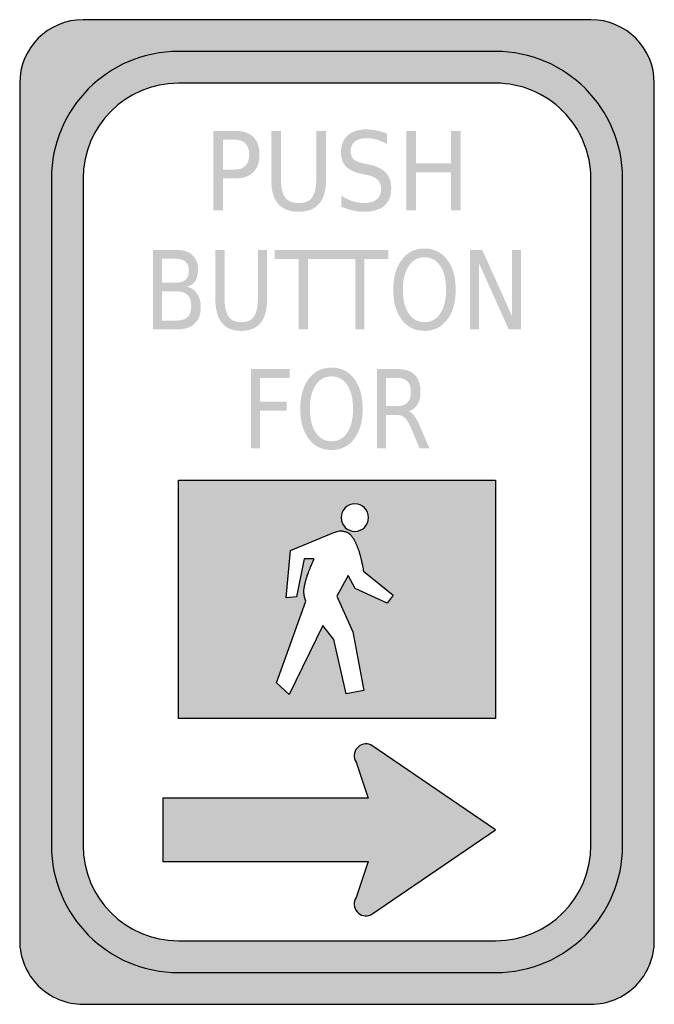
# Model space of a CAD drawing. Header units: inches. Extents: x -0.5 to 0.5, y -0.78 to 0.77.
import ezdxf

# ---------------------------------------------------------------- set-up
doc = ezdxf.new("R2010")
doc.units = ezdxf.units.IN
doc.header["$MEASUREMENT"] = 0

msp = doc.modelspace()

# ---------------------------------------------------------------- hatches: boundary and pattern name
h = msp.add_hatch(color=7)
edge = h.paths.add_edge_path()
edge.add_spline(control_points=[(-0.5, -0.675), (-0.5, -0.7015), (-0.4895, -0.727), (-0.4707, -0.7457), (-0.452, -0.7645), (-0.4265, -0.775), (-0.4, -0.775)], knot_values=[0, 0, 0, 0, 1, 1, 1, 2, 2, 2, 2], degree=3, periodic=0)
edge.add_line((-0.4, -0.775), (0.4, -0.775))
edge.add_spline(control_points=[(0.4, -0.775), (0.4265, -0.775), (0.452, -0.7645), (0.4707, -0.7457), (0.4895, -0.727), (0.5, -0.7015), (0.5, -0.675)], knot_values=[0, 0, 0, 0, 1, 1, 1, 2, 2, 2, 2], degree=3, periodic=0)
edge.add_line((0.5, -0.675), (0.5, 0.675))
edge.add_spline(control_points=[(0.5, 0.675), (0.5, 0.7302), (0.4552, 0.775), (0.4, 0.775)], knot_values=[0, 0, 0, 0, 1, 1, 1, 1], degree=3, periodic=0)
edge.add_line((0.4, 0.775), (-0.4, 0.775))
edge.add_spline(control_points=[(-0.4, 0.775), (-0.4552, 0.775), (-0.5, 0.7302), (-0.5, 0.675)], knot_values=[0, 0, 0, 0, 1, 1, 1, 1], degree=3, periodic=0)
edge.add_line((-0.5, 0.675), (-0.5, -0.675))
edge = h.paths.add_edge_path(flags=0)
edge.add_spline(control_points=[(-0.45, -0.525), (-0.45, -0.6355), (-0.3605, -0.725), (-0.25, -0.725)], knot_values=[0, 0, 0, 0, 1, 1, 1, 1], degree=3, periodic=0)
edge.add_line((-0.25, -0.725), (0.25, -0.725))
edge.add_spline(control_points=[(0.25, -0.725), (0.3605, -0.725), (0.45, -0.6355), (0.45, -0.525)], knot_values=[0, 0, 0, 0, 1, 1, 1, 1], degree=3, periodic=0)
edge.add_line((0.45, -0.525), (0.45, 0.525))
edge.add_spline(control_points=[(0.45, 0.525), (0.45, 0.6355), (0.3605, 0.725), (0.25, 0.725)], knot_values=[0, 0, 0, 0, 1, 1, 1, 1], degree=3, periodic=0)
edge.add_line((0.25, 0.725), (-0.25, 0.725))
edge.add_spline(control_points=[(-0.25, 0.725), (-0.3605, 0.725), (-0.45, 0.6355), (-0.45, 0.525)], knot_values=[0, 0, 0, 0, 1, 1, 1, 1], degree=3, periodic=0)
edge.add_line((-0.45, 0.525), (-0.45, -0.525))
h = msp.add_hatch(color=7)
edge = h.paths.add_edge_path()
edge.add_spline(control_points=[(-0.45, -0.525), (-0.45, -0.6355), (-0.3605, -0.725), (-0.25, -0.725)], knot_values=[0, 0, 0, 0, 1, 1, 1, 1], degree=3, periodic=0)
edge.add_line((-0.25, -0.725), (0.25, -0.725))
edge.add_spline(control_points=[(0.25, -0.725), (0.3605, -0.725), (0.45, -0.6355), (0.45, -0.525)], knot_values=[0, 0, 0, 0, 1, 1, 1, 1], degree=3, periodic=0)
edge.add_line((0.45, -0.525), (0.45, 0.525))
edge.add_spline(control_points=[(0.45, 0.525), (0.45, 0.6355), (0.3605, 0.725), (0.25, 0.725)], knot_values=[0, 0, 0, 0, 1, 1, 1, 1], degree=3, periodic=0)
edge.add_line((0.25, 0.725), (-0.25, 0.725))
edge.add_spline(control_points=[(-0.25, 0.725), (-0.3605, 0.725), (-0.45, 0.6355), (-0.45, 0.525)], knot_values=[0, 0, 0, 0, 1, 1, 1, 1], degree=3, periodic=0)
edge.add_line((-0.45, 0.525), (-0.45, -0.525))
edge = h.paths.add_edge_path(flags=0)
edge.add_spline(control_points=[(-0.4, -0.525), (-0.4, -0.6078), (-0.3328, -0.675), (-0.25, -0.675)], knot_values=[0, 0, 0, 0, 1, 1, 1, 1], degree=3, periodic=0)
edge.add_line((-0.25, -0.675), (0.25, -0.675))
edge.add_spline(control_points=[(0.25, -0.675), (0.3328, -0.675), (0.4, -0.6078), (0.4, -0.525)], knot_values=[0, 0, 0, 0, 1, 1, 1, 1], degree=3, periodic=0)
edge.add_line((0.4, -0.525), (0.4, 0.525))
edge.add_spline(control_points=[(0.4, 0.525), (0.4, 0.5648), (0.3842, 0.6029), (0.3561, 0.6311), (0.3279, 0.6592), (0.2898, 0.675), (0.25, 0.675)], knot_values=[0, 0, 0, 0, 1, 1, 1, 2, 2, 2, 2], degree=3, periodic=0)
edge.add_line((0.25, 0.675), (-0.25, 0.675))
edge.add_spline(control_points=[(-0.25, 0.675), (-0.3328, 0.675), (-0.4, 0.6078), (-0.4, 0.525)], knot_values=[0, 0, 0, 0, 1, 1, 1, 1], degree=3, periodic=0)
edge.add_line((-0.4, 0.525), (-0.4, -0.525))
h = msp.add_hatch(color=7)
edge = h.paths.add_edge_path()
edge.add_line((-0.1949, 0.6), (-0.1605, 0.6))
edge.add_spline(control_points=[(-0.1605, 0.6), (-0.1479, 0.6), (-0.1384, 0.5968), (-0.1319, 0.5905), (-0.1254, 0.5842), (-0.1222, 0.5749), (-0.1222, 0.5627), (-0.1222, 0.5503), (-0.1254, 0.541), (-0.1319, 0.5347), (-0.1384, 0.5284), (-0.1479, 0.5252), (-0.1605, 0.5252)], knot_values=[0, 0, 0, 0, 1, 1, 1, 2, 2, 2, 3, 3, 3, 4, 4, 4, 4], degree=3, periodic=0)
edge.add_line((-0.1605, 0.5252), (-0.1796, 0.5252))
edge.add_line((-0.1796, 0.5252), (-0.1796, 0.475))
edge.add_line((-0.1796, 0.475), (-0.1949, 0.475))
edge.add_line((-0.1949, 0.475), (-0.1949, 0.6))
edge = h.paths.add_edge_path(flags=0)
edge.add_line((-0.1796, 0.5861), (-0.1796, 0.5391))
edge.add_line((-0.1796, 0.5391), (-0.1605, 0.5391))
edge.add_spline(control_points=[(-0.1605, 0.5391), (-0.1534, 0.5391), (-0.1479, 0.5412), (-0.1441, 0.5452), (-0.1402, 0.5493), (-0.1383, 0.5551), (-0.1383, 0.5627), (-0.1383, 0.5701), (-0.1402, 0.5759), (-0.1441, 0.58), (-0.1479, 0.5841), (-0.1534, 0.5861), (-0.1605, 0.5861)], knot_values=[0, 0, 0, 0, 1, 1, 1, 2, 2, 2, 3, 3, 3, 4, 4, 4, 4], degree=3, periodic=0)
edge.add_line((-0.1605, 0.5861), (-0.1796, 0.5861))
h = msp.add_hatch(color=7)
edge = h.paths.add_edge_path()
edge.add_line((-0.1035, 0.6), (-0.0882, 0.6))
edge.add_line((-0.0882, 0.6), (-0.0882, 0.5241))
edge.add_spline(control_points=[(-0.0882, 0.5241), (-0.0882, 0.5107), (-0.0861, 0.501), (-0.0817, 0.4951), (-0.0773, 0.4892), (-0.0702, 0.4863), (-0.0604, 0.4863), (-0.0507, 0.4863), (-0.0436, 0.4892), (-0.0393, 0.4951), (-0.0349, 0.501), (-0.0327, 0.5107), (-0.0327, 0.5241)], knot_values=[0, 0, 0, 0, 1, 1, 1, 2, 2, 2, 3, 3, 3, 4, 4, 4, 4], degree=3, periodic=0)
edge.add_line((-0.0327, 0.5241), (-0.0327, 0.6))
edge.add_line((-0.0327, 0.6), (-0.0174, 0.6))
edge.add_line((-0.0174, 0.6), (-0.0174, 0.522))
edge.add_spline(control_points=[(-0.0174, 0.522), (-0.0174, 0.5057), (-0.021, 0.4934), (-0.0283, 0.485), (-0.0356, 0.4767), (-0.0463, 0.4726), (-0.0604, 0.4726), (-0.0746, 0.4726), (-0.0854, 0.4767), (-0.0926, 0.485), (-0.0999, 0.4934), (-0.1035, 0.5057), (-0.1035, 0.522)], knot_values=[0, 0, 0, 0, 1, 1, 1, 2, 2, 2, 3, 3, 3, 4, 4, 4, 4], degree=3, periodic=0)
edge.add_line((-0.1035, 0.522), (-0.1035, 0.6))
h = msp.add_hatch(color=7)
edge = h.paths.add_edge_path()
edge.add_line((0.0786, 0.5959), (0.0786, 0.5794))
edge.add_spline(control_points=[(0.0786, 0.5794), (0.0728, 0.5825), (0.0674, 0.5848), (0.0622, 0.5863), (0.0571, 0.5878), (0.0522, 0.5885), (0.0474, 0.5885), (0.0391, 0.5885), (0.0327, 0.5867), (0.0282, 0.5832), (0.0237, 0.5796), (0.0215, 0.5745), (0.0215, 0.5679), (0.0215, 0.5624), (0.023, 0.5582), (0.026, 0.5554), (0.0289, 0.5526), (0.0346, 0.5503), (0.043, 0.5486)], knot_values=[0, 0, 0, 0, 1, 1, 1, 2, 2, 2, 3, 3, 3, 4, 4, 4, 5, 5, 5, 6, 6, 6, 6], degree=3, periodic=0)
edge.add_line((0.043, 0.5486), (0.0521, 0.5465))
edge.add_spline(control_points=[(0.0521, 0.5465), (0.0635, 0.5441), (0.0719, 0.5399), (0.0773, 0.5338), (0.0827, 0.5278), (0.0854, 0.5196), (0.0854, 0.5095), (0.0854, 0.4974), (0.0817, 0.4882), (0.0744, 0.4819), (0.0671, 0.4757), (0.0564, 0.4726), (0.0423, 0.4726), (0.0369, 0.4726), (0.0313, 0.4732), (0.0253, 0.4746), (0.0193, 0.4759), (0.0131, 0.4779), (0.0066, 0.4805)], knot_values=[0, 0, 0, 0, 1, 1, 1, 2, 2, 2, 3, 3, 3, 4, 4, 4, 5, 5, 5, 6, 6, 6, 6], degree=3, periodic=0)
edge.add_line((0.0066, 0.4805), (0.0066, 0.4979))
edge.add_spline(control_points=[(0.0066, 0.4979), (0.0128, 0.4941), (0.0189, 0.4912), (0.0248, 0.4892), (0.0307, 0.4873), (0.0365, 0.4863), (0.0423, 0.4863), (0.051, 0.4863), (0.0577, 0.4882), (0.0624, 0.492), (0.0671, 0.4958), (0.0695, 0.5012), (0.0695, 0.5082), (0.0695, 0.5144), (0.0678, 0.5192), (0.0644, 0.5226), (0.061, 0.5261), (0.0554, 0.5287), (0.0477, 0.5304)], knot_values=[0, 0, 0, 0, 1, 1, 1, 2, 2, 2, 3, 3, 3, 4, 4, 4, 5, 5, 5, 6, 6, 6, 6], degree=3, periodic=0)
edge.add_line((0.0477, 0.5304), (0.0384, 0.5324))
edge.add_spline(control_points=[(0.0384, 0.5324), (0.0271, 0.5349), (0.0189, 0.5389), (0.0138, 0.5442), (0.0087, 0.5496), (0.0062, 0.557), (0.0062, 0.5666), (0.0062, 0.5776), (0.0097, 0.5863), (0.0167, 0.5927), (0.0237, 0.5991), (0.0334, 0.6023), (0.0457, 0.6023), (0.0509, 0.6023), (0.0563, 0.6017), (0.0618, 0.6007), (0.0673, 0.5996), (0.0729, 0.598), (0.0786, 0.5959)], knot_values=[0, 0, 0, 0, 1, 1, 1, 2, 2, 2, 3, 3, 3, 4, 4, 4, 5, 5, 5, 6, 6, 6, 6], degree=3, periodic=0)
for points in [[(0.1091, 0.6), (0.1243, 0.6), (0.1243, 0.5488), (0.1796, 0.5488), (0.1796, 0.6), (0.1949, 0.6), (0.1949, 0.475), (0.1796, 0.475), (0.1796, 0.5345), (0.1243, 0.5345), (0.1243, 0.475), (0.1091, 0.475), (0.1091, 0.6)], [(-0.098, 0.4125), (-0.0081, 0.4125), (-0.0081, 0.3983), (-0.0458, 0.3983), (-0.0458, 0.2875), (-0.0603, 0.2875), (-0.0603, 0.3983), (-0.098, 0.3983), (-0.098, 0.4125)], [(-0.009, 0.4125), (0.0809, 0.4125), (0.0809, 0.3983), (0.0432, 0.3983), (0.0432, 0.2875), (0.0288, 0.2875), (0.0288, 0.3983), (-0.009, 0.3983), (-0.009, 0.4125)], [(0.2095, 0.4125), (0.2289, 0.4125), (0.276, 0.3079), (0.276, 0.4125), (0.2899, 0.4125), (0.2899, 0.2875), (0.2706, 0.2875), (0.2235, 0.3921), (0.2235, 0.2875), (0.2095, 0.2875), (0.2095, 0.4125)], [(-0.1356, 0.225), (-0.0745, 0.225), (-0.0745, 0.2108), (-0.1212, 0.2108), (-0.1212, 0.1739), (-0.0791, 0.1739), (-0.0791, 0.1597), (-0.1212, 0.1597), (-0.1212, 0.1), (-0.1356, 0.1), (-0.1356, 0.225)], [(0.0171, 0.0099), (0.0223, 0.0121), (0.0281, 0.0129), (0.0223, 0.0121), (0.0171, 0.0099), (0.0127, 0.0065)], [(0.0093, -0.0197), (0.0072, -0.0146), (0.0064, -0.0088), (0.0072, -0.0146), (0.0093, -0.0197), (0.0127, -0.0241)], [(0.0468, -0.0197), (0.0489, -0.0146), (0.0497, -0.0088), (0.0489, -0.0146)], [(-0.0005, -0.0307), (-0.0005, -0.0307), (-0.0006, -0.0308)], [(0.0059, -0.0297), (0.0075, -0.0297), (0.0086, -0.0299), (0.0074, -0.0298), (0.0058, -0.0298), (0.005, -0.0298)], [(0.0116, -0.0305), (0.0127, -0.0307), (0.0135, -0.0311), (0.0128, -0.0308), (0.0115, -0.0305), (0.0106, -0.0303)], [(0.039, -0.0275), (0.0338, -0.0297), (0.0281, -0.0305), (0.0338, -0.0297), (0.039, -0.0275), (0.0434, -0.0241)], [(-0.0052, -0.032), (-0.0039, -0.0317), (-0.0052, -0.0321), (-0.0656, -0.0574)], [(0.015, -0.0315), (0.016, -0.032), (0.0161, -0.0321), (0.016, -0.032), (0.015, -0.0316), (0.0142, -0.0313)], [(0.0194, -0.0338), (0.0199, -0.0341), (0.0201, -0.0344), (0.0198, -0.0342), (0.0194, -0.0339), (0.0192, -0.0337)], [(0.0207, -0.0349), (0.0209, -0.0353), (0.0206, -0.0349), (0.0204, -0.0347)], [(0.0214, -0.0359), (0.022, -0.0364), (0.0225, -0.0372), (0.023, -0.038), (0.0238, -0.039), (0.0238, -0.0391), (0.0237, -0.0389), (0.023, -0.038), (0.0224, -0.0372), (0.0218, -0.0365), (0.0214, -0.0359), (0.0212, -0.0356)], [(0.0251, -0.0408), (0.0258, -0.0418), (0.0266, -0.0431), (0.0266, -0.0432), (0.0265, -0.043), (0.0258, -0.0419), (0.0251, -0.0409), (0.0251, -0.0408)], [(0.0279, -0.0452), (0.0284, -0.0462), (0.0289, -0.0473), (0.0295, -0.0483), (0.03, -0.0493), (0.0301, -0.0499), (0.0299, -0.0495), (0.0294, -0.0484), (0.0289, -0.0473), (0.0284, -0.0463), (0.0278, -0.0452), (0.0276, -0.0448)], [(0.0313, -0.0527), (0.0314, -0.0532), (0.0312, -0.0527), (0.031, -0.0521)], [(0.032, -0.0548), (0.0322, -0.0552), (0.032, -0.0548), (0.0318, -0.0543)], [(0.0336, -0.0592), (0.0337, -0.0594), (0.0336, -0.0592), (0.0335, -0.059)], [(0.0344, -0.0612), (0.0345, -0.0619), (0.0343, -0.0613), (0.0341, -0.0606)], [(-0.0635, -0.1336), (-0.0686, -0.1339), (-0.0636, -0.1335), (-0.0517, -0.0739), (-0.0363, -0.0736), (-0.0359, -0.0735), (-0.0371, -0.0763), (-0.0362, -0.0736), (-0.0517, -0.0739)], [(0.0354, -0.0646), (0.0355, -0.065), (0.0353, -0.0645), (0.0353, -0.0644)], [(0.0364, -0.0677), (0.0367, -0.0687), (0.0369, -0.0698), (0.0372, -0.071), (0.0375, -0.0721), (0.0377, -0.0731), (0.0379, -0.0738), (0.0377, -0.0731), (0.0374, -0.072), (0.0372, -0.0709), (0.0369, -0.0699), (0.0366, -0.0688), (0.0363, -0.0677), (0.0361, -0.0671)], [(0.0382, -0.0754), (0.0384, -0.0762), (0.0382, -0.0755), (0.0381, -0.075)], [(-0.0403, -0.0837), (-0.039, -0.0806), (-0.0383, -0.0791), (-0.039, -0.0807), (-0.0403, -0.0837), (-0.0404, -0.0839)], [(0.0398, -0.0822), (0.04, -0.0837), (0.0402, -0.0851), (0.04, -0.0838), (0.0397, -0.0822), (0.0394, -0.0811)], [(0.0411, -0.0894), (0.0412, -0.09), (0.041, -0.0893), (0.041, -0.0889)], [(-0.0501, -0.1111), (-0.0499, -0.1103), (-0.0496, -0.1093), (-0.0493, -0.1085), (-0.0491, -0.1075), (-0.0488, -0.1064), (-0.0486, -0.1058), (-0.0487, -0.1064), (-0.049, -0.1074), (-0.0493, -0.1084), (-0.0496, -0.1094), (-0.0498, -0.1103), (-0.05, -0.1112), (-0.0501, -0.1117)], [(-0.0478, -0.1028), (-0.0473, -0.1013), (-0.0469, -0.1003), (-0.0472, -0.1014), (-0.0477, -0.1028), (-0.048, -0.1038)], [(-0.0457, -0.0966), (-0.0452, -0.0955), (-0.0456, -0.0967), (-0.0462, -0.0984), (-0.0462, -0.0984)], [(0.0788, -0.1436), (0.0284, -0.1204), (0.0176, -0.1001), (0.0177, -0.1), (0.0285, -0.1204), (0.0789, -0.1435)], [(0.0883, -0.1307), (0.0851, -0.1351), (0.0883, -0.1308), (0.0521, -0.1017)], [(-0.0522, -0.1263), (-0.0522, -0.1253), (-0.0522, -0.1243), (-0.0522, -0.123), (-0.052, -0.1223), (-0.0521, -0.1231), (-0.0521, -0.1241), (-0.0521, -0.1253), (-0.0521, -0.1264), (-0.0521, -0.1269)], [(-0.0519, -0.1209), (-0.0518, -0.1206), (-0.0519, -0.1209), (-0.0519, -0.1213)], [(-0.0517, -0.1188), (-0.0515, -0.118), (-0.0516, -0.1188), (-0.0517, -0.1193)], [(-0.0512, -0.1157), (-0.0509, -0.1147), (-0.0507, -0.114), (-0.0508, -0.1148), (-0.051, -0.1158), (-0.0512, -0.1163)], [(-0.0754, -0.2875), (-0.0953, -0.2687), (-0.0493, -0.1405), (-0.0499, -0.139), (-0.05, -0.1381), (-0.0497, -0.139), (-0.0492, -0.1404), (-0.0952, -0.2687), (-0.0754, -0.2875)], [(-0.0506, -0.1359), (-0.0512, -0.1343), (-0.0514, -0.1328), (-0.0517, -0.1315), (-0.0517, -0.1308), (-0.0516, -0.1314), (-0.0513, -0.1328), (-0.051, -0.1342), (-0.0507, -0.1358), (-0.0506, -0.1359)], [(0.0051, -0.1438), (0, -0.1323), (0, -0.1323)], [(-0.0613, -0.2588), (-0.0221, -0.1789), (-0.022, -0.179)], [(-0.0161, -0.1865), (-0.005, -0.2009), (-0.0049, -0.201)], [(0.0251, -0.1886), (0.0424, -0.2813), (0.0244, -0.2846), (0.0423, -0.2812), (0.025, -0.1886)], [(0.0145, -0.2865), (0.0015, -0.2291), (0.0145, -0.2865)]]:
    msp.add_hatch(color=7).paths.add_polyline_path(points)
h = msp.add_hatch(color=7)
edge = h.paths.add_edge_path()
edge.add_line((-0.2899, 0.4125), (-0.2532, 0.4125))
edge.add_spline(control_points=[(-0.2532, 0.4125), (-0.2422, 0.4125), (-0.2338, 0.4098), (-0.2279, 0.4045), (-0.2219, 0.3991), (-0.219, 0.3915), (-0.219, 0.3816), (-0.219, 0.374), (-0.2205, 0.3679), (-0.2235, 0.3633), (-0.2266, 0.3588), (-0.231, 0.356), (-0.2369, 0.3549)], knot_values=[0, 0, 0, 0, 1, 1, 1, 2, 2, 2, 3, 3, 3, 4, 4, 4, 4], degree=3, periodic=0)
edge.add_spline(control_points=[(-0.2369, 0.3549), (-0.2298, 0.3531), (-0.2243, 0.3494), (-0.2204, 0.3437), (-0.2165, 0.3381), (-0.2146, 0.331), (-0.2146, 0.3225), (-0.2146, 0.3113), (-0.2178, 0.3027), (-0.2242, 0.2966), (-0.2307, 0.2905), (-0.2399, 0.2875), (-0.2518, 0.2875)], knot_values=[0, 0, 0, 0, 1, 1, 1, 2, 2, 2, 3, 3, 3, 4, 4, 4, 4], degree=3, periodic=0)
edge.add_line((-0.2518, 0.2875), (-0.2899, 0.2875))
edge.add_line((-0.2899, 0.2875), (-0.2899, 0.4125))
edge = h.paths.add_edge_path(flags=0)
edge.add_line((-0.2756, 0.3472), (-0.2756, 0.3014))
edge.add_line((-0.2756, 0.3014), (-0.2525, 0.3014))
edge.add_spline(control_points=[(-0.2525, 0.3014), (-0.2448, 0.3014), (-0.239, 0.3033), (-0.2353, 0.307), (-0.2316, 0.3108), (-0.2297, 0.3166), (-0.2297, 0.3243), (-0.2297, 0.3321), (-0.2316, 0.3379), (-0.2353, 0.3416), (-0.239, 0.3453), (-0.2448, 0.3472), (-0.2525, 0.3472)], knot_values=[0, 0, 0, 0, 1, 1, 1, 2, 2, 2, 3, 3, 3, 4, 4, 4, 4], degree=3, periodic=0)
edge.add_line((-0.2525, 0.3472), (-0.2756, 0.3472))
edge = h.paths.add_edge_path(flags=0)
edge.add_line((-0.2756, 0.3986), (-0.2756, 0.3609))
edge.add_line((-0.2756, 0.3609), (-0.2543, 0.3609))
edge.add_spline(control_points=[(-0.2543, 0.3609), (-0.2473, 0.3609), (-0.242, 0.3625), (-0.2386, 0.3656), (-0.2351, 0.3687), (-0.2334, 0.3734), (-0.2334, 0.3798), (-0.2334, 0.3861), (-0.2351, 0.3908), (-0.2386, 0.3939), (-0.242, 0.397), (-0.2473, 0.3986), (-0.2543, 0.3986)], knot_values=[0, 0, 0, 0, 1, 1, 1, 2, 2, 2, 3, 3, 3, 4, 4, 4, 4], degree=3, periodic=0)
edge.add_line((-0.2543, 0.3986), (-0.2756, 0.3986))
h = msp.add_hatch(color=7)
edge = h.paths.add_edge_path()
edge.add_line((-0.1916, 0.4125), (-0.1771, 0.4125))
edge.add_line((-0.1771, 0.4125), (-0.1771, 0.3366))
edge.add_spline(control_points=[(-0.1771, 0.3366), (-0.1771, 0.3232), (-0.1751, 0.3135), (-0.1709, 0.3076), (-0.1668, 0.3017), (-0.1601, 0.2988), (-0.1509, 0.2988), (-0.1417, 0.2988), (-0.135, 0.3017), (-0.1309, 0.3076), (-0.1267, 0.3135), (-0.1247, 0.3232), (-0.1247, 0.3366)], knot_values=[0, 0, 0, 0, 1, 1, 1, 2, 2, 2, 3, 3, 3, 4, 4, 4, 4], degree=3, periodic=0)
edge.add_line((-0.1247, 0.3366), (-0.1247, 0.4125))
edge.add_line((-0.1247, 0.4125), (-0.1102, 0.4125))
edge.add_line((-0.1102, 0.4125), (-0.1102, 0.3345))
edge.add_spline(control_points=[(-0.1102, 0.3345), (-0.1102, 0.3182), (-0.1137, 0.3059), (-0.1205, 0.2975), (-0.1274, 0.2892), (-0.1375, 0.2851), (-0.1509, 0.2851), (-0.1643, 0.2851), (-0.1744, 0.2892), (-0.1813, 0.2975), (-0.1881, 0.3059), (-0.1916, 0.3182), (-0.1916, 0.3345)], knot_values=[0, 0, 0, 0, 1, 1, 1, 2, 2, 2, 3, 3, 3, 4, 4, 4, 4], degree=3, periodic=0)
edge.add_line((-0.1916, 0.3345), (-0.1916, 0.4125))
h = msp.add_hatch(color=7)
edge = h.paths.add_edge_path()
edge.add_spline(control_points=[(0.1379, 0.4148), (0.1528, 0.4148), (0.1647, 0.4089), (0.1736, 0.3971), (0.1826, 0.3854), (0.187, 0.3696), (0.187, 0.3499), (0.187, 0.3302), (0.1826, 0.3144), (0.1736, 0.3027), (0.1647, 0.2909), (0.1528, 0.2851), (0.1379, 0.2851), (0.123, 0.2851), (0.111, 0.2909), (0.1021, 0.3026), (0.0931, 0.3144), (0.0887, 0.3301), (0.0887, 0.3499), (0.0887, 0.3696), (0.0931, 0.3854), (0.1021, 0.3971), (0.111, 0.4089), (0.123, 0.4148), (0.1379, 0.4148)], knot_values=[0, 0, 0, 0, 1, 1, 1, 2, 2, 2, 3, 3, 3, 4, 4, 4, 5, 5, 5, 6, 6, 6, 7, 7, 7, 8, 8, 8, 8], degree=3, periodic=0)
edge = h.paths.add_edge_path(flags=0)
edge.add_spline(control_points=[(0.1379, 0.401), (0.1275, 0.401), (0.1192, 0.3964), (0.113, 0.3873), (0.1069, 0.3781), (0.1038, 0.3657), (0.1038, 0.3499), (0.1038, 0.3341), (0.1069, 0.3217), (0.113, 0.3125), (0.1192, 0.3034), (0.1275, 0.2988), (0.1379, 0.2988), (0.1484, 0.2988), (0.1566, 0.3034), (0.1627, 0.3125), (0.1688, 0.3217), (0.1719, 0.3341), (0.1719, 0.3499), (0.1719, 0.3657), (0.1688, 0.3781), (0.1627, 0.3873), (0.1566, 0.3964), (0.1484, 0.401), (0.1379, 0.401)], knot_values=[0, 0, 0, 0, 1, 1, 1, 2, 2, 2, 3, 3, 3, 4, 4, 4, 5, 5, 5, 6, 6, 6, 7, 7, 7, 8, 8, 8, 8], degree=3, periodic=0)
h = msp.add_hatch(color=7)
edge = h.paths.add_edge_path()
edge.add_spline(control_points=[(-0.0086, 0.2273), (0.0063, 0.2273), (0.0182, 0.2214), (0.0271, 0.2096), (0.036, 0.1979), (0.0405, 0.1821), (0.0405, 0.1624), (0.0405, 0.1427), (0.036, 0.1269), (0.0271, 0.1152), (0.0182, 0.1034), (0.0063, 0.0976), (-0.0086, 0.0976), (-0.0236, 0.0976), (-0.0355, 0.1034), (-0.0445, 0.1151), (-0.0534, 0.1269), (-0.0579, 0.1426), (-0.0579, 0.1624), (-0.0579, 0.1821), (-0.0534, 0.1979), (-0.0445, 0.2096), (-0.0355, 0.2214), (-0.0236, 0.2273), (-0.0086, 0.2273)], knot_values=[0, 0, 0, 0, 1, 1, 1, 2, 2, 2, 3, 3, 3, 4, 4, 4, 5, 5, 5, 6, 6, 6, 7, 7, 7, 8, 8, 8, 8], degree=3, periodic=0)
edge = h.paths.add_edge_path(flags=0)
edge.add_spline(control_points=[(-0.0086, 0.2135), (-0.0191, 0.2135), (-0.0274, 0.2089), (-0.0335, 0.1998), (-0.0397, 0.1906), (-0.0427, 0.1782), (-0.0427, 0.1624), (-0.0427, 0.1466), (-0.0397, 0.1342), (-0.0335, 0.125), (-0.0274, 0.1159), (-0.0191, 0.1113), (-0.0086, 0.1113), (0.0018, 0.1113), (0.0101, 0.1159), (0.0162, 0.125), (0.0223, 0.1342), (0.0253, 0.1466), (0.0253, 0.1624), (0.0253, 0.1782), (0.0223, 0.1906), (0.0162, 0.1998), (0.0101, 0.2089), (0.0018, 0.2135), (-0.0086, 0.2135)], knot_values=[0, 0, 0, 0, 1, 1, 1, 2, 2, 2, 3, 3, 3, 4, 4, 4, 5, 5, 5, 6, 6, 6, 7, 7, 7, 8, 8, 8, 8], degree=3, periodic=0)
h = msp.add_hatch(color=7)
edge = h.paths.add_edge_path()
edge.add_spline(control_points=[(0.1133, 0.1586), (0.1164, 0.1574), (0.1194, 0.1548), (0.1223, 0.1507), (0.1253, 0.1467), (0.1282, 0.1412), (0.1311, 0.1342)], knot_values=[0, 0, 0, 0, 1, 1, 1, 2, 2, 2, 2], degree=3, periodic=0)
edge.add_line((0.1311, 0.1342), (0.1457, 0.1))
edge.add_line((0.1457, 0.1), (0.1303, 0.1))
edge.add_line((0.1303, 0.1), (0.1167, 0.1321))
edge.add_spline(control_points=[(0.1167, 0.1321), (0.1132, 0.1404), (0.1098, 0.146), (0.1065, 0.1487), (0.1032, 0.1515), (0.0987, 0.1528), (0.093, 0.1528)], knot_values=[0, 0, 0, 0, 1, 1, 1, 2, 2, 2, 2], degree=3, periodic=0)
edge.add_line((0.093, 0.1528), (0.0773, 0.1528))
edge.add_line((0.0773, 0.1528), (0.0773, 0.1))
edge.add_line((0.0773, 0.1), (0.0629, 0.1))
edge.add_line((0.0629, 0.1), (0.0629, 0.225))
edge.add_line((0.0629, 0.225), (0.0954, 0.225))
edge.add_spline(control_points=[(0.0954, 0.225), (0.1075, 0.225), (0.1166, 0.222), (0.1226, 0.216), (0.1286, 0.2101), (0.1315, 0.2011), (0.1315, 0.189), (0.1315, 0.1811), (0.13, 0.1746), (0.1269, 0.1694), (0.1238, 0.1642), (0.1193, 0.1606), (0.1133, 0.1586)], knot_values=[0, 0, 0, 0, 1, 1, 1, 2, 2, 2, 3, 3, 3, 4, 4, 4, 4], degree=3, periodic=0)
edge = h.paths.add_edge_path(flags=0)
edge.add_line((0.0773, 0.2111), (0.0773, 0.1667))
edge.add_line((0.0773, 0.1667), (0.0954, 0.1667))
edge.add_spline(control_points=[(0.0954, 0.1667), (0.1023, 0.1667), (0.1076, 0.1686), (0.1111, 0.1724), (0.1146, 0.1761), (0.1164, 0.1817), (0.1164, 0.189), (0.1164, 0.1963), (0.1146, 0.2018), (0.1111, 0.2055), (0.1076, 0.2092), (0.1023, 0.2111), (0.0954, 0.2111)], knot_values=[0, 0, 0, 0, 1, 1, 1, 2, 2, 2, 3, 3, 3, 4, 4, 4, 4], degree=3, periodic=0)
edge.add_line((0.0954, 0.2111), (0.0773, 0.2111))
h = msp.add_hatch(color=7)
h.paths.add_polyline_path([(-0.25, 0.05), (0.25, 0.05), (0.25, -0.325), (-0.25, -0.325), (-0.25, 0.05)])
h.paths.add_polyline_path([(0.0405, -0.0864), (0.0398, -0.0831), (0.0395, -0.0816), (0.0393, -0.0807), (0.0393, -0.0807), (0.0393, -0.0803), (0.0386, -0.0771), (0.0385, -0.0767), (0.0385, -0.0767), (0.0384, -0.0764), (0.0381, -0.0748), (0.0379, -0.0741), (0.0377, -0.0731), (0.0377, -0.0731), (0.0374, -0.0719), (0.0372, -0.0709), (0.0372, -0.0709), (0.0369, -0.0699), (0.0369, -0.0699), (0.0366, -0.0688), (0.0357, -0.0657), (0.0353, -0.0645), (0.0353, -0.0645), (0.035, -0.0635), (0.035, -0.0635), (0.0347, -0.0625), (0.0343, -0.0613), (0.0343, -0.0613), (0.0339, -0.0602), (0.0339, -0.0602), (0.0336, -0.0591), (0.0332, -0.0581), (0.0332, -0.0581), (0.0331, -0.0579), (0.0324, -0.0559), (0.0314, -0.0532), (0.0305, -0.051), (0.0294, -0.0483), (0.0289, -0.0473), (0.0289, -0.0473), (0.0284, -0.0463), (0.0284, -0.0463), (0.0278, -0.0451), (0.0262, -0.0425), (0.0248, -0.0404), (0.0231, -0.0382), (0.0224, -0.0372), (0.0224, -0.0372), (0.0221, -0.0368), (0.0212, -0.0356), (0.0199, -0.0341), (0.0189, -0.0335), (0.0189, -0.0335), (0.0183, -0.0332), (0.0183, -0.0332), (0.0176, -0.0328), (0.0168, -0.0324), (0.0168, -0.0324), (0.016, -0.032), (0.016, -0.032), (0.0149, -0.0315), (0.0139, -0.0312), (0.0139, -0.0312), (0.0137, -0.0311), (0.0121, -0.0306), (0.0115, -0.0305), (0.0115, -0.0305), (0.0103, -0.0302), (0.0103, -0.0302), (0.0095, -0.03), (0.0089, -0.03), (0.0089, -0.03), (0.0083, -0.0299), (0.0066, -0.0297), (0.003, -0.03), (0.002, -0.0302), (0.002, -0.0302), (-0.0004, -0.0307), (-0.0031, -0.0315), (-0.0052, -0.0321), (-0.0734, -0.0607), (-0.0801, -0.1349), (-0.0636, -0.1335), (-0.0517, -0.0739), (-0.0363, -0.0736), (-0.0363, -0.0736), (-0.036, -0.0736), (-0.0375, -0.0773), (-0.039, -0.0807), (-0.0403, -0.0837), (-0.0415, -0.0864), (-0.0422, -0.0882), (-0.0425, -0.0889), (-0.0434, -0.0911), (-0.0434, -0.0911), (-0.0439, -0.0922), (-0.0442, -0.0931), (-0.0442, -0.0931), (-0.045, -0.095), (-0.045, -0.095), (-0.0453, -0.0958), (-0.0456, -0.0968), (-0.0462, -0.0984), (-0.0462, -0.0984), (-0.0465, -0.0991), (-0.0468, -0.0999), (-0.0468, -0.0999), (-0.0469, -0.1004), (-0.0475, -0.102), (-0.0477, -0.1028), (-0.0477, -0.1028), (-0.0481, -0.1041), (-0.0481, -0.1041), (-0.0482, -0.1046), (-0.0486, -0.1058), (-0.0487, -0.1064), (-0.0487, -0.1064), (-0.049, -0.1075), (-0.0493, -0.1085), (-0.0496, -0.1094), (-0.0496, -0.1094), (-0.0498, -0.1103), (-0.0504, -0.1129), (-0.0506, -0.1139), (-0.0506, -0.1139), (-0.0508, -0.1146), (-0.0511, -0.1159), (-0.0512, -0.1168), (-0.0512, -0.1168), (-0.0514, -0.1178), (-0.0514, -0.1178), (-0.0516, -0.1189), (-0.0518, -0.1204), (-0.0519, -0.1209), (-0.0519, -0.1209), (-0.052, -0.1221), (-0.0521, -0.1231), (-0.0521, -0.1231), (-0.0521, -0.1241), (-0.0521, -0.1241), (-0.0522, -0.1253), (-0.0521, -0.1264), (-0.0521, -0.1264), (-0.052, -0.1276), (-0.052, -0.1276), (-0.052, -0.1287), (-0.0516, -0.1312), (-0.0516, -0.1314), (-0.0516, -0.1314), (-0.0515, -0.1321), (-0.0509, -0.135), (-0.05, -0.1382), (-0.0497, -0.139), (-0.0497, -0.139), (-0.0492, -0.1404), (-0.0952, -0.2687), (-0.0754, -0.2875), (-0.0221, -0.1789), (-0.005, -0.2009), (0.0145, -0.2865), (0.0423, -0.2812), (0.025, -0.1885), (0, -0.1323), (0.0177, -0.1), (0.0285, -0.1204), (0.0789, -0.1435), (0.0883, -0.1308), (0.0417, -0.0933), (0.0414, -0.0915), (0.0414, -0.0915), (0.0412, -0.0904), (0.0405, -0.0864)], flags=0)
h.paths.add_polyline_path([(0.0468, 0.0021), (0.0434, 0.0065), (0.039, 0.0099), (0.0338, 0.0121), (0.0281, 0.0129), (0.0223, 0.0121), (0.0171, 0.0099), (0.0127, 0.0065), (0.0093, 0.0021), (0.0072, -0.003), (0.0064, -0.0088), (0.0072, -0.0146), (0.0093, -0.0197), (0.0093, -0.0197), (0.0093, -0.0197), (0.0127, -0.0241), (0.0171, -0.0275), (0.0223, -0.0297), (0.0281, -0.0305), (0.0338, -0.0297), (0.039, -0.0275), (0.0434, -0.0241), (0.0468, -0.0197), (0.0489, -0.0146), (0.0489, -0.0146), (0.0489, -0.0146), (0.0497, -0.0088), (0.0497, -0.0088), (0.0489, -0.003), (0.0468, 0.0021)], flags=0)
h = msp.add_hatch(color=7)
edge = h.paths.add_edge_path()
edge.add_line((0.25, -0.5004), (0.0532, -0.3665))
edge.add_spline(control_points=[(0.0532, -0.3665), (0.0456, -0.3633), (0.0369, -0.3653), (0.0316, -0.3716), (0.0262, -0.3778), (0.0256, -0.3868), (0.03, -0.3938)], knot_values=[0, 0, 0, 0, 1, 1, 1, 2, 2, 2, 2], degree=3, periodic=0)
edge.add_line((0.03, -0.3938), (0.049, -0.4504))
edge.add_line((0.049, -0.4504), (-0.275, -0.4504))
edge.add_line((-0.275, -0.4504), (-0.275, -0.5504))
edge.add_line((-0.275, -0.5504), (0.049, -0.5504))
edge.add_line((0.049, -0.5504), (0.03, -0.607))
edge.add_spline(control_points=[(0.03, -0.607), (0.0256, -0.614), (0.0262, -0.623), (0.0316, -0.6292), (0.0369, -0.6355), (0.0456, -0.6375), (0.0532, -0.6343)], knot_values=[0, 0, 0, 0, 1, 1, 1, 2, 2, 2, 2], degree=3, periodic=0)
edge.add_line((0.0532, -0.6343), (0.25, -0.5004))

# ---------------------------------------------------------------- linework, layer by layer
at = {"color": 7}
for points in [[(0.4, 0.775), (-0.4, 0.775)], [(0.25, 0.725), (-0.25, 0.725)], [(-0.5, 0.675), (-0.5, -0.675)], [(0.25, 0.675), (-0.25, 0.675)], [(0.5, -0.675), (0.5, 0.675)], [(-0.45, 0.525), (-0.45, -0.525)], [(-0.4, 0.525), (-0.4, -0.525)], [(0.4, -0.525), (0.4, 0.525)], [(0.45, -0.525), (0.45, 0.525)], [(-0.0363, -0.0736), (-0.0517, -0.0739), (-0.0636, -0.1335), (-0.0801, -0.1349), (-0.0734, -0.0607), (-0.0052, -0.0321), (-0.0031, -0.0315), (-0.0004, -0.0307), (0.002, -0.0302), (0.004, -0.0299), (0.0058, -0.0298), (0.0074, -0.0298), (0.0089, -0.03), (0.0103, -0.0302), (0.0115, -0.0305), (0.0128, -0.0308), (0.0139, -0.0312), (0.015, -0.0316), (0.016, -0.032), (0.0168, -0.0324), (0.0176, -0.0328), (0.0183, -0.0332), (0.0189, -0.0335), (0.0194, -0.0339), (0.0198, -0.0342), (0.0202, -0.0345), (0.0206, -0.0349), (0.0209, -0.0354), (0.0214, -0.0359), (0.0218, -0.0365), (0.0224, -0.0372), (0.023, -0.038), (0.0237, -0.0389), (0.0244, -0.0399), (0.0251, -0.0409), (0.0258, -0.0419), (0.0265, -0.043), (0.0272, -0.0441), (0.0278, -0.0452), (0.0284, -0.0463), (0.0289, -0.0473), (0.0294, -0.0484), (0.0299, -0.0495), (0.0303, -0.0505), (0.0308, -0.0516), (0.0312, -0.0527), (0.0316, -0.0538), (0.032, -0.0548), (0.0324, -0.0559), (0.0328, -0.057), (0.0332, -0.0581), (0.0336, -0.0592), (0.0339, -0.0602), (0.0343, -0.0613), (0.0347, -0.0624), (0.035, -0.0635), (0.0353, -0.0645), (0.0357, -0.0656), (0.036, -0.0666), (0.0363, -0.0677), (0.0366, -0.0688), (0.0369, -0.0699), (0.0372, -0.0709), (0.0374, -0.072), (0.0377, -0.0731), (0.038, -0.0743), (0.0382, -0.0755), (0.0385, -0.0767), (0.0388, -0.078), (0.0391, -0.0793), (0.0393, -0.0807), (0.0397, -0.0822), (0.04, -0.0838), (0.0403, -0.0855), (0.0407, -0.0873), (0.041, -0.0893), (0.0414, -0.0915), (0.0417, -0.0933), (0.0883, -0.1308), (0.0789, -0.1435), (0.0285, -0.1204), (0.0177, -0.1), (0, -0.1323), (0.025, -0.1885), (0.0423, -0.2812), (0.0145, -0.2865), (-0.005, -0.2009), (-0.0221, -0.1789), (-0.0754, -0.2875), (-0.0952, -0.2687), (-0.0492, -0.1404), (-0.0497, -0.139), (-0.0502, -0.1373), (-0.0507, -0.1358), (-0.051, -0.1342), (-0.0513, -0.1328), (-0.0516, -0.1314), (-0.0518, -0.13), (-0.0519, -0.1288), (-0.052, -0.1276), (-0.0521, -0.1264), (-0.0521, -0.1253), (-0.0521, -0.1241), (-0.0521, -0.1231), (-0.052, -0.122), (-0.0519, -0.1209), (-0.0518, -0.1199), (-0.0516, -0.1188), (-0.0514, -0.1178), (-0.0512, -0.1168), (-0.051, -0.1158), (-0.0508, -0.1148), (-0.0506, -0.1139), (-0.0504, -0.113), (-0.0502, -0.1121), (-0.05, -0.1112), (-0.0498, -0.1103), (-0.0496, -0.1094), (-0.0493, -0.1084), (-0.049, -0.1074), (-0.0487, -0.1064), (-0.0484, -0.1053), (-0.0481, -0.1041), (-0.0477, -0.1028), (-0.0472, -0.1014), (-0.0468, -0.0999), (-0.0462, -0.0984), (-0.0456, -0.0967), (-0.045, -0.095), (-0.0442, -0.0931), (-0.0434, -0.0911), (-0.0425, -0.0889), (-0.0415, -0.0864), (-0.0403, -0.0837), (-0.039, -0.0807), (-0.0375, -0.0773), (-0.0359, -0.0735)], [(0.25, -0.5004), (0.0532, -0.3665)], [(0.03, -0.3938), (0.049, -0.4504), (-0.2746, -0.4504), (-0.2746, -0.5504), (0.049, -0.5504), (0.03, -0.607)], [(0.0532, -0.6343), (0.25, -0.5004)], [(-0.25, -0.675), (0.25, -0.675)], [(-0.25, -0.725), (0.25, -0.725)], [(-0.4, -0.775), (0.4, -0.775)]]:
    msp.add_lwpolyline(points, dxfattribs=at)
msp.add_lwpolyline([(0.25, -0.325), (-0.25, -0.325), (-0.25, 0.05), (0.25, 0.05), (0.25, -0.325)], close=True, dxfattribs=at)
for points in [[(-0.4, 0.775), (-0.4552, 0.775), (-0.5, 0.7302), (-0.5, 0.675)], [(0.5, 0.675), (0.5, 0.7302), (0.4552, 0.775), (0.4, 0.775)], [(-0.25, 0.725), (-0.3605, 0.725), (-0.45, 0.6355), (-0.45, 0.525)], [(0.45, 0.525), (0.45, 0.6355), (0.3605, 0.725), (0.25, 0.725)], [(-0.25, 0.675), (-0.3328, 0.675), (-0.4, 0.6078), (-0.4, 0.525)], [(-0.45, -0.525), (-0.45, -0.6355), (-0.3605, -0.725), (-0.25, -0.725)], [(-0.4, -0.525), (-0.4, -0.6078), (-0.3328, -0.675), (-0.25, -0.675)], [(0.25, -0.725), (0.3605, -0.725), (0.45, -0.6355), (0.45, -0.525)], [(0.25, -0.675), (0.3328, -0.675), (0.4, -0.6078), (0.4, -0.525)]]:
    msp.add_open_spline(points, degree=3, dxfattribs=at)
for points, knots in [([(0.4, 0.525), (0.4, 0.5648), (0.3842, 0.6029), (0.3561, 0.6311), (0.3279, 0.6592), (0.2898, 0.675), (0.25, 0.675)], [0, 0, 0, 0, 1, 1, 1, 2, 2, 2, 2]), ([(0.0497, -0.0088), (0.0497, -0.0208), (0.04, -0.0305), (0.0281, -0.0305), (0.0161, -0.0305), (0.0064, -0.0208), (0.0064, -0.0088), (0.0064, 0.0032), (0.0161, 0.0129), (0.0281, 0.0129), (0.04, 0.0129), (0.0497, 0.0032), (0.0497, -0.0088)], [0, 0, 0, 0, 1, 1, 1, 2, 2, 2, 3, 3, 3, 4, 4, 4, 4]), ([(0.0532, -0.3665), (0.0456, -0.3633), (0.0369, -0.3653), (0.0316, -0.3716), (0.0262, -0.3778), (0.0256, -0.3868), (0.03, -0.3938)], [0, 0, 0, 0, 1, 1, 1, 2, 2, 2, 2]), ([(0.03, -0.607), (0.0256, -0.614), (0.0262, -0.623), (0.0316, -0.6292), (0.0369, -0.6355), (0.0456, -0.6375), (0.0532, -0.6343)], [0, 0, 0, 0, 1, 1, 1, 2, 2, 2, 2]), ([(-0.5, -0.675), (-0.5, -0.7015), (-0.4895, -0.727), (-0.4707, -0.7457), (-0.452, -0.7645), (-0.4265, -0.775), (-0.4, -0.775)], [0, 0, 0, 0, 1, 1, 1, 2, 2, 2, 2]), ([(0.4, -0.775), (0.4265, -0.775), (0.452, -0.7645), (0.4707, -0.7457), (0.4895, -0.727), (0.5, -0.7015), (0.5, -0.675)], [0, 0, 0, 0, 1, 1, 1, 2, 2, 2, 2])]:
    msp.add_open_spline(points, degree=3, knots=knots, dxfattribs=at)

doc.saveas('drawing.dxf')
